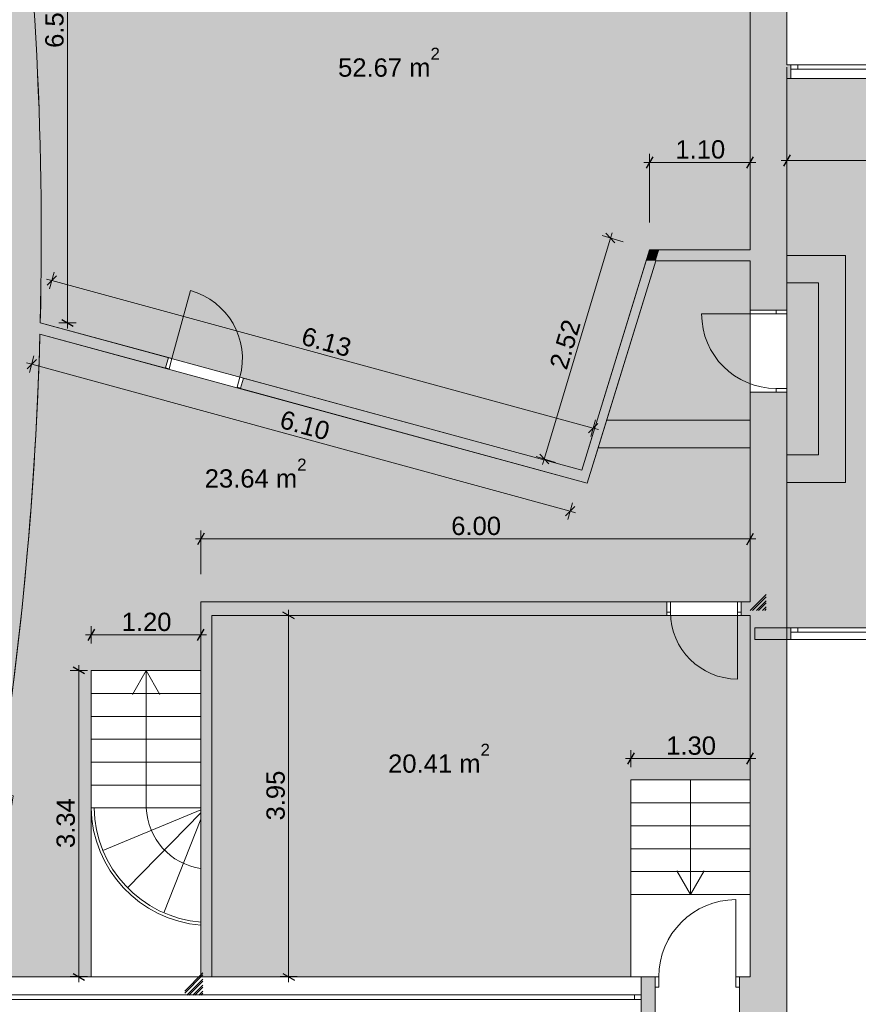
# Model space of a CAD drawing. Header units: millimetres. Extents: x -35112 to 87074, y -173366 to -26479.
# Tile 3 of 64: x -26108 to -16948, y -165771 to -155012. Entities that reach past the tile are written whole.
import ezdxf

# ---------------------------------------------------------------- set-up
doc = ezdxf.new("R2010")
doc.units = ezdxf.units.MM
doc.header["$MEASUREMENT"] = 0
for name, color, linetype, lineweight, true_color in [('2D Drafting - General_Pen_No__48', 7, 'Continuous', 5, 0xa80f02), ('New_2D Drafting - General_Pen_No__216', 7, 'Continuous', 0, 0xe8e8e8), ('New_Dimensioning - General_Pen_No__45', 7, 'Continuous', 25, 0x40a5ff), ('New_Dimensioning - General_Pen_No__85', 7, 'Continuous', 20, 0x80c2ff), ('New_Structural - Bearing_Pen_No__162', 7, 'Continuous', 25, 0xaaaaaa)]:
    doc.layers.add(name, color=color, linetype=linetype, lineweight=lineweight, true_color=true_color)
for name, color, linetype, lineweight in [('New_2D Drafting - General_Pen_No__2', 8, 'Continuous', 15), ('New_ARCHICAD Doors_Pen_No__1', 7, 'Continuous', 5), ('New_ARCHICAD Windows_Pen_No__7', 7, 'Continuous', 5), ('New_Dimensioning - General_Pen_No__46', 5, 'Continuous', 25), ('New_Drawing & Figure_Pen_No__1', 7, 'Continuous', 5), ('New_Drawing & Figure_Pen_No__41', 7, 'Continuous', 5), ('New_Structural - Bearing_Pen_No__27', 7, 'Continuous', 5)]:
    doc.layers.add(name, color=color, linetype=linetype, lineweight=lineweight)
for name, color, linetype in [('New_Dimensioning - General', 7, 'Continuous'), ('New_Drawing & Figure', 7, 'Continuous'), ('New_Structural - Bearing', 7, 'Continuous')]:
    doc.layers.add(name, color=color, linetype=linetype)
doc.styles.add('GENERATED_STYLE_1', font='arial.ttf')
doc.dimstyles.new('GENERATED_STYLE__1', dxfattribs={"dimtxt": 200, "dimasz": 95, "dimexe": 0.18, "dimexo": 3, "dimgap": 0.09, "dimtad": 1, "dimtih": 1, "dimtoh": 1, "dimlfac": 0.001, "dimzin": 0, "dimdsep": 46, "dimtxsty": 'GENERATED_STYLE_1', "dimblk": 'ARROWHEAD_2', "dimblk1": 'ARROWHEAD_2', "dimblk2": 'ARROWHEAD_2', "dimcen": 0.09, "dimclrd": 256, "dimclre": 256, "dimclrt": 5, "dimadec": 0, "dimazin": 0, "dimtfac": 1, "dimtdec": 4, "dimtmove": 0, "dimatfit": 3, "dimfxl": 1, "dimtolj": 1, "dimtzin": 0, "dimarcsym": 0})
doc.dimstyles.new('GENERATED_STYLE__2', dxfattribs={"dimtxt": 200, "dimasz": 95, "dimexe": 0.18, "dimexo": 3, "dimgap": 0.09, "dimtad": 1, "dimlfac": 0.001, "dimzin": 0, "dimdsep": 46, "dimtxsty": 'GENERATED_STYLE_1', "dimblk": 'ARROWHEAD_2', "dimblk1": 'ARROWHEAD_2', "dimblk2": 'ARROWHEAD_2', "dimcen": 0.09, "dimclrd": 256, "dimclre": 256, "dimclrt": 5, "dimadec": 0, "dimazin": 0, "dimtfac": 1, "dimtdec": 4, "dimtmove": 0, "dimatfit": 3, "dimfxl": 1, "dimtolj": 1, "dimtzin": 0, "dimarcsym": 0})
doc.dimstyles.new('GENERATED_STYLE__5', dxfattribs={"dimtxt": 200, "dimasz": 95, "dimexe": 0.18, "dimexo": 300, "dimgap": 0.09, "dimtad": 1, "dimlfac": 0.001, "dimzin": 0, "dimdsep": 46, "dimtxsty": 'GENERATED_STYLE_1', "dimblk": 'ARROWHEAD_2', "dimblk1": 'ARROWHEAD_2', "dimblk2": 'ARROWHEAD_2', "dimcen": 0.09, "dimclrd": 256, "dimclre": 256, "dimclrt": 5, "dimadec": 0, "dimazin": 0, "dimtfac": 1, "dimtdec": 4, "dimtmove": 0, "dimatfit": 3, "dimfxl": 1, "dimtolj": 1, "dimtzin": 0, "dimarcsym": 0})
doc.dimstyles.new('GENERATED_STYLE__6', dxfattribs={"dimtxt": 200, "dimasz": 95, "dimexe": 0.18, "dimexo": 300, "dimgap": 0.09, "dimtad": 1, "dimtih": 1, "dimtoh": 1, "dimlfac": 0.001, "dimzin": 0, "dimdsep": 46, "dimtxsty": 'GENERATED_STYLE_1', "dimblk": 'ARROWHEAD_2', "dimblk1": 'ARROWHEAD_2', "dimblk2": 'ARROWHEAD_2', "dimcen": 0.09, "dimclrd": 256, "dimclre": 256, "dimclrt": 5, "dimadec": 0, "dimazin": 0, "dimtfac": 1, "dimtdec": 4, "dimtmove": 0, "dimatfit": 3, "dimfxl": 1, "dimtolj": 1, "dimtzin": 0, "dimarcsym": 0})

# ---------------------------------------------------------------- blocks, each defined once
blk = doc.blocks.new('Wall_123', base_point=(-26718, -165469))
at = {"layer": 'New_Structural - Bearing_Pen_No__162', "linetype": 'Continuous', "lineweight": 25, "true_color": 0xaaaaaa}
blk.add_hatch(color=253, dxfattribs=at).paths.add_polyline_path([(-26718, -165469, 0.086119), (-26229, -152110), (-26629, -152137, -0.086845), (-27127, -165469)])
at = {"layer": 'New_Structural - Bearing_Pen_No__27', "color": 7, "linetype": 'Continuous', "lineweight": 5}
for start, end in [(358.6201, 7.7499), (348.0615, 358.4391)]:
    blk.add_arc((-64967, -157382), 39095, start, end, dxfattribs=at)
blk = doc.blocks.new('Wall_124', base_point=(-18129, -151584))
at = {"layer": 'New_Structural - Bearing_Pen_No__162', "linetype": 'Continuous', "lineweight": 25, "true_color": 0xaaaaaa}
blk.add_hatch(color=253, dxfattribs=at).paths.add_polyline_path([(-18129, -151584), (-18129, -155532), (-17729, -155532), (-17729, -151584)])
at = {"layer": 'New_Structural - Bearing_Pen_No__27', "color": 7, "linetype": 'Continuous', "lineweight": 5, "flags": 128}
for points in [[(-17729, -155504), (-17729, -151584)], [(-18129, -151784), (-18129, -155532)]]:
    blk.add_lwpolyline(points, dxfattribs=at)
blk = doc.blocks.new('Window 22_71')
at = {"layer": 'New_ARCHICAD Windows_Pen_No__7', "color": 7, "linetype": 'Continuous', "lineweight": 5}
for p, q in [((-3587, 200), (3587, 200)), ((-3587, 200), (-3587, 0)), ((3587, 200), (3587, 0)), ((-3587, 0), (-3512, 0)), ((-3587, 0), (-3587, -50)), ((-3587, 0), (-3587, -50)), ((-3512, 0), (-3512, -50)), ((-3512, 0), (3512, 0)), ((3512, -50), (3512, 0)), ((3512, 0), (3587, 0)), ((3587, 0), (3587, -50)), ((3587, 0), (3587, -50)), ((-3512, -50), (-3587, -50)), ((-3587, -50), (-3587, -200)), ((3512, -50), (-3512, -50)), ((3587, -50), (3512, -50)), ((3587, -50), (3587, -200)), ((-3587, -200), (3587, -200))]:
    blk.add_line(p, q, dxfattribs=at)
blk = doc.blocks.new('Door 22_21')
at = {"layer": 'New_ARCHICAD Doors_Pen_No__1', "color": 7, "linetype": 'Continuous', "lineweight": 5}
for p, q in [((421, 0), (421, 842)), ((-461, 0), (-498, 0)), ((-461, 0), (-498, 0)), ((-421, 0), (-461, 0)), ((-461, 0), (-461, -115)), ((-461, 0), (-461, -115)), ((-461, 0), (-461, -115)), ((-421, -115), (-421, 0)), ((461, 0), (421, 0)), ((421, 0), (421, -115)), ((461, -115), (461, 0)), ((461, 0), (461, -115)), ((461, 0), (461, -115)), ((461, 0), (498, 0)), ((461, 0), (498, 0)), ((-461, -115), (-421, -115)), ((-461, -115), (-461, -400)), ((-461, -115), (-461, -400)), ((421, -115), (461, -115)), ((461, -115), (461, -400)), ((461, -115), (461, -400)), ((-461, -400), (-498, -400)), ((-461, -400), (-498, -400)), ((461, -400), (498, -400)), ((461, -400), (498, -400))]:
    blk.add_line(p, q, dxfattribs=at)
blk.add_arc((421, 0), 842, 90, 180, dxfattribs=at)
blk = doc.blocks.new('Wall_125', base_point=(-18129, -165469))
at = {"layer": 'New_Structural - Bearing_Pen_No__162', "linetype": 'Continuous', "lineweight": 25, "true_color": 0xaaaaaa}
for points in [[(-27301, -165469), (-27301, -165869), (-26493, -165869), (-26493, -165469)], [(-19318, -165469), (-19318, -165869), (-19167, -165869), (-19167, -165469)], [(-18129, -165469), (-18245, -165469), (-18245, -165869), (-18129, -165869)], [(-18129, -165869), (-17729, -165469), (-18129, -165469)], [(-18129, -165869), (-17729, -165869), (-17729, -165469)]]:
    blk.add_hatch(color=253, dxfattribs=at).paths.add_polyline_path(points)
at = {"layer": 'New_Structural - Bearing_Pen_No__27', "color": 7, "linetype": 'Continuous', "lineweight": 5}
for p, q in [((-26493, -165469), (-26493, -165669)), ((-19318, -165469), (-19318, -165669)), ((-19167, -165469), (-19204, -165469)), ((-19167, -165469), (-19167, -165584)), ((-18245, -165469), (-18208, -165469)), ((-18245, -165469), (-18245, -165584)), ((-19167, -165584), (-19167, -165869)), ((-18245, -165584), (-18245, -165869)), ((-26493, -165669), (-26493, -165719)), ((-19318, -165669), (-19318, -165719)), ((-26493, -165719), (-26493, -165869)), ((-19318, -165719), (-19318, -165869)), ((-19167, -165869), (-19204, -165869)), ((-18245, -165869), (-18208, -165869))]:
    blk.add_line(p, q, dxfattribs=at)
at = {"layer": 'New_Structural - Bearing_Pen_No__27', "color": 7, "linetype": 'Continuous', "lineweight": 5, "flags": 128}
for points in [[(-27127, -165469), (-27301, -165469)], [(-27301, -165469), (-27301, -165869)], [(-26493, -165469), (-26718, -165469)], [(-19167, -165469), (-19318, -165469)], [(-18129, -165469), (-18245, -165469)], [(-17729, -165469), (-17729, -165869)], [(-27301, -165869), (-26493, -165869)], [(-19318, -165869), (-19167, -165869)], [(-18245, -165869), (-18129, -165869)]]:
    blk.add_lwpolyline(points, dxfattribs=at)
at = {"layer": 'New_ARCHICAD Doors_Pen_No__1', "color": 7, "linetype": 'Continuous', "lineweight": 5, "zscale": 1000}
blk.add_blockref('Door 22_21', (-18706, -165469), dxfattribs=at)
at = {"layer": 'New_ARCHICAD Windows_Pen_No__7', "color": 7, "linetype": 'Continuous', "lineweight": 5, "xscale": -1, "zscale": 1000}
blk.add_blockref('Window 22_71', (-22905, -165669), dxfattribs=at)
blk = doc.blocks.new('Door 22_22')
at = {"layer": 'New_ARCHICAD Doors_Pen_No__1', "color": 7, "linetype": 'Continuous', "lineweight": 5}
for p, q in [((365, 0), (365, 730)), ((-405, 35), (-442, 35)), ((-405, 35), (-442, 35)), ((-405, 0), (-405, 35)), ((-405, 0), (-405, 35)), ((-365, 0), (-405, 0)), ((-405, 0), (-405, -115)), ((-405, -115), (-405, 0)), ((-405, -115), (-405, 0)), ((-365, -115), (-365, 0)), ((405, 0), (365, 0)), ((365, 0), (365, -115)), ((405, 0), (405, 35)), ((405, 0), (405, 35)), ((405, 35), (442, 35)), ((405, 35), (442, 35)), ((405, -115), (405, 0)), ((405, -115), (405, 0)), ((405, -115), (405, 0)), ((-405, -115), (-442, -115)), ((-405, -115), (-442, -115)), ((-405, -115), (-365, -115)), ((365, -115), (405, -115)), ((405, -115), (442, -115)), ((405, -115), (442, -115))]:
    blk.add_line(p, q, dxfattribs=at)
blk.add_arc((365, 0), 730, 90, 180, dxfattribs=at)
blk = doc.blocks.new('Wall_126', base_point=(-24008, -161372))
at = {"layer": 'New_Structural - Bearing_Pen_No__162', "linetype": 'Continuous', "lineweight": 25, "true_color": 0xaaaaaa}
for points in [[(-24008, -161372), (-24128, -161372), (-24008, -161522)], [(-24128, -161522), (-24008, -161522), (-24128, -161372)], [(-24008, -161522), (-19039, -161522), (-19039, -161372), (-24008, -161372)], [(-18229, -161372), (-18229, -161522), (-18129, -161522), (-18129, -161372)]]:
    blk.add_hatch(color=253, dxfattribs=at).paths.add_polyline_path(points)
at = {"layer": 'New_Structural - Bearing_Pen_No__27', "color": 7, "linetype": 'Continuous', "lineweight": 5}
for p, q in [((-19039, -161372), (-19076, -161372)), ((-19039, -161372), (-19039, -161487)), ((-18229, -161372), (-18192, -161372)), ((-18229, -161372), (-18229, -161487)), ((-19039, -161487), (-19039, -161522)), ((-18229, -161487), (-18229, -161522)), ((-19039, -161522), (-19076, -161522)), ((-18229, -161522), (-18192, -161522))]:
    blk.add_line(p, q, dxfattribs=at)
at = {"layer": 'New_Structural - Bearing_Pen_No__27', "color": 7, "linetype": 'Continuous', "lineweight": 5, "flags": 128}
for points in [[(-19039, -161372), (-24128, -161372)], [(-24128, -161372), (-24128, -161522)], [(-18129, -161372), (-18229, -161372)], [(-24008, -161522), (-19039, -161522)], [(-18229, -161522), (-18129, -161522)]]:
    blk.add_lwpolyline(points, dxfattribs=at)
at = {"layer": 'New_ARCHICAD Doors_Pen_No__1', "color": 7, "linetype": 'Continuous', "lineweight": 5, "xscale": -1, "zscale": 1000, "rotation": 180}
blk.add_blockref('Door 22_22', (-18634, -161487), dxfattribs=at)
blk = doc.blocks.new('Window 22_72')
at = {"layer": 'New_ARCHICAD Windows_Pen_No__7', "color": 7, "linetype": 'Continuous', "lineweight": 5}
for p, q in [((-2720, 80), (2720, 80)), ((-2720, 0), (-2720, 80)), ((-2720, 0), (-2645, 0)), ((-2720, -50), (-2720, 0)), ((-2720, -50), (-2720, 0)), ((-2645, 0), (-2645, -50)), ((-2645, 0), (2645, 0)), ((2645, -50), (2645, 0)), ((2645, 0), (2720, 0)), ((2720, 0), (2720, 80)), ((2720, -50), (2720, 0)), ((2720, -50), (2720, 0)), ((-2720, -50), (2720, -50)), ((-2645, -50), (-2720, -50)), ((2645, -50), (-2645, -50)), ((2720, -50), (2645, -50))]:
    blk.add_line(p, q, dxfattribs=at)
blk = doc.blocks.new('Wall_128', base_point=(-18079, -161786))
at = {"layer": 'New_Structural - Bearing_Pen_No__162', "linetype": 'Continuous', "lineweight": 25, "true_color": 0xaaaaaa}
blk.add_hatch(color=253, dxfattribs=at).paths.add_polyline_path([(-18079, -161656), (-18079, -161786), (-17684, -161786), (-17684, -161656)])
at = {"layer": 'New_Structural - Bearing_Pen_No__27', "color": 7, "linetype": 'Continuous', "lineweight": 5}
for p, q in [((-17684, -161656), (-17684, -161706)), ((-17684, -161706), (-17684, -161786))]:
    blk.add_line(p, q, dxfattribs=at)
at = {"layer": 'New_Structural - Bearing_Pen_No__27', "color": 7, "linetype": 'Continuous', "lineweight": 5, "flags": 128}
for points in [[(-17684, -161656), (-18079, -161656)], [(-18079, -161786), (-18079, -161656)], [(-18079, -161786), (-17684, -161786)]]:
    blk.add_lwpolyline(points, dxfattribs=at)
at = {"layer": 'New_ARCHICAD Windows_Pen_No__7', "color": 7, "linetype": 'Continuous', "lineweight": 5, "zscale": 1000, "rotation": 180}
blk.add_blockref('Window 22_72', (-14964, -161706), dxfattribs=at)
blk = doc.blocks.new('Wall_135', base_point=(-24008, -165469))
at = {"layer": 'New_Structural - Bearing_Pen_No__162', "linetype": 'Continuous', "lineweight": 25, "true_color": 0xaaaaaa}
blk.add_hatch(color=253, dxfattribs=at).paths.add_polyline_path([(-24128, -161522), (-24128, -165469), (-24008, -165469), (-24008, -161522)])
at = {"layer": 'New_Structural - Bearing_Pen_No__27', "color": 7, "linetype": 'Continuous', "lineweight": 5, "flags": 128}
for points in [[(-24128, -161522), (-24128, -165469)], [(-24008, -165469), (-24008, -161522)]]:
    blk.add_lwpolyline(points, dxfattribs=at)
blk = doc.blocks.new('Door 22_24')
at = {"layer": 'New_ARCHICAD Doors_Pen_No__1', "color": 7, "linetype": 'Continuous', "lineweight": 5}
for p, q in [((385, 0), (385, 770)), ((-425, 0), (-462, 0)), ((-425, 0), (-462, 0)), ((-385, 0), (-425, 0)), ((-425, 0), (-425, -115)), ((-425, 0), (-425, -115)), ((-425, 0), (-425, -115)), ((-385, -115), (-385, 0)), ((425, 0), (385, 0)), ((385, 0), (385, -115)), ((425, -115), (425, 0)), ((425, 0), (425, -115)), ((425, 0), (425, -115)), ((425, 0), (462, 0)), ((425, 0), (462, 0)), ((-425, -120), (-462, -120)), ((-425, -120), (-462, -120)), ((-425, -115), (-385, -115)), ((-425, -115), (-425, -120)), ((-425, -115), (-425, -120)), ((385, -115), (425, -115)), ((425, -115), (425, -120)), ((425, -115), (425, -120)), ((425, -120), (462, -120)), ((425, -120), (462, -120))]:
    blk.add_line(p, q, dxfattribs=at)
blk.add_arc((385, 0), 770, 90, 180, dxfattribs=at)
blk = doc.blocks.new('Wall_136', base_point=(-20004, -160051))
at = {"layer": 'New_Structural - Bearing_Pen_No__162', "linetype": 'Continuous', "lineweight": 25, "true_color": 0xaaaaaa}
for points in [[(-25887, -158447), (-24516, -158821), (-24484, -158705), (-25883, -158324)], [(-23696, -159044), (-20004, -160051), (-19969, -159936), (-23664, -158929)], [(-19969, -159936), (-20004, -160051), (-19908, -160077)], [(-19872, -159962), (-19969, -159936), (-19908, -160077)]]:
    blk.add_hatch(color=253, dxfattribs=at).paths.add_polyline_path(points)
at = {"layer": 'New_Structural - Bearing_Pen_No__27', "color": 7, "linetype": 'Continuous', "lineweight": 5}
for p, q in [((-24484, -158705), (-24520, -158695)), ((-24484, -158705), (-24515, -158816)), ((-24516, -158821), (-24552, -158811)), ((-24515, -158816), (-24516, -158821)), ((-23664, -158929), (-23695, -159040)), ((-23664, -158929), (-23629, -158938)), ((-23695, -159040), (-23696, -159044)), ((-23696, -159044), (-23660, -159054))]:
    blk.add_line(p, q, dxfattribs=at)
at = {"layer": 'New_Structural - Bearing_Pen_No__27', "color": 7, "linetype": 'Continuous', "lineweight": 5, "flags": 128}
for points in [[(-24484, -158705), (-25883, -158324)], [(-25887, -158447), (-24516, -158821)], [(-19969, -159936), (-23664, -158929)], [(-23696, -159044), (-19908, -160077)], [(-19908, -160077), (-19872, -159962)]]:
    blk.add_lwpolyline(points, dxfattribs=at)
at = {"layer": 'New_ARCHICAD Doors_Pen_No__1', "color": 7, "linetype": 'Continuous', "lineweight": 5, "xscale": -1, "zscale": 1000, "rotation": 344.7500789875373}
blk.add_blockref('Door 22_24', (-24074, -158817), dxfattribs=at)
blk = doc.blocks.new('Wall_137', base_point=(-20004, -160051))
at = {"layer": 'New_Structural - Bearing_Pen_No__162', "linetype": 'Continuous', "lineweight": 25, "true_color": 0xaaaaaa}
blk.add_hatch(color=253, dxfattribs=at).paths.add_polyline_path([(-19969, -159936), (-19872, -159962), (-19160, -157647), (-19265, -157647)])
at = {"layer": 'New_Structural - Bearing_Pen_No__27', "color": 7, "linetype": 'Continuous', "lineweight": 5, "flags": 128}
for points in [[(-19265, -157647), (-19969, -159936)], [(-19872, -159962), (-19160, -157647)]]:
    blk.add_lwpolyline(points, dxfattribs=at)
blk = doc.blocks.new('Wall_138', base_point=(-19228, -157527))
at = {"layer": 'New_Structural - Bearing_Pen_No__162', "linetype": 'Continuous', "lineweight": 25, "true_color": 0xaaaaaa}
for points in [[(-19265, -157647), (-19160, -157647), (-19228, -157527)], [(-19123, -157527), (-19228, -157527), (-19160, -157647)], [(-19160, -157647), (-18129, -157647), (-18129, -157527), (-19123, -157527)]]:
    blk.add_hatch(color=253, dxfattribs=at).paths.add_polyline_path(points)
at = {"layer": 'New_Structural - Bearing_Pen_No__27', "color": 7, "linetype": 'Continuous', "lineweight": 5, "flags": 128}
for points in [[(-19228, -157527), (-19265, -157647)], [(-18129, -157527), (-19228, -157527)], [(-19160, -157647), (-18129, -157647)]]:
    blk.add_lwpolyline(points, dxfattribs=at)
blk = doc.blocks.new('Door 22_25')
at = {"layer": 'New_ARCHICAD Doors_Pen_No__1', "color": 7, "linetype": 'Continuous', "lineweight": 5}
for p, q in [((408, 0), (408, 815)), ((-448, 285), (-485, 285)), ((-448, 285), (-485, 285)), ((-448, 0), (-448, 285)), ((-448, 0), (-448, 285)), ((448, 0), (448, 285)), ((448, 0), (448, 285)), ((448, 285), (485, 285)), ((448, 285), (485, 285)), ((-408, 0), (-448, 0)), ((-448, 0), (-448, -115)), ((-448, -115), (-448, 0)), ((-448, -115), (-448, 0)), ((-408, -115), (-408, 0)), ((448, 0), (408, 0)), ((408, 0), (408, -115)), ((448, -115), (448, 0)), ((448, -115), (448, 0)), ((448, -115), (448, 0)), ((-448, -115), (-485, -115)), ((-448, -115), (-485, -115)), ((-448, -115), (-408, -115)), ((408, -115), (448, -115)), ((448, -115), (485, -115)), ((448, -115), (485, -115))]:
    blk.add_line(p, q, dxfattribs=at)
blk.add_arc((408, 0), 815, 90, 180, dxfattribs=at)
blk = doc.blocks.new('Wall_142', base_point=(-18129, -155532))
at = {"layer": 'New_Structural - Bearing_Pen_No__162', "linetype": 'Continuous', "lineweight": 25, "true_color": 0xaaaaaa}
for points in [[(-18129, -155532), (-18129, -158187), (-17729, -158187), (-17729, -155532)], [(-18129, -161529), (-17729, -161529), (-17729, -159082), (-18129, -159082)]]:
    blk.add_hatch(color=253, dxfattribs=at).paths.add_polyline_path(points)
at = {"layer": 'New_Structural - Bearing_Pen_No__27', "color": 7, "linetype": 'Continuous', "lineweight": 5}
for p, q in [((-18129, -158187), (-18129, -158150)), ((-17729, -158187), (-17729, -158150)), ((-17844, -158187), (-18129, -158187)), ((-17729, -158187), (-17844, -158187)), ((-18129, -159082), (-18129, -159119)), ((-17844, -159082), (-18129, -159082)), ((-17729, -159082), (-17844, -159082)), ((-17729, -159082), (-17729, -159119))]:
    blk.add_line(p, q, dxfattribs=at)
at = {"layer": 'New_Structural - Bearing_Pen_No__27', "color": 7, "linetype": 'Continuous', "lineweight": 5, "flags": 128}
for points in [[(-18129, -155532), (-18129, -157527)], [(-17729, -158187), (-17729, -155532)], [(-18129, -157647), (-18129, -158187)], [(-18129, -159082), (-18129, -161372)], [(-17729, -161529), (-17729, -159082)], [(-18129, -161522), (-18129, -161529)]]:
    blk.add_lwpolyline(points, dxfattribs=at)
at = {"layer": 'New_ARCHICAD Doors_Pen_No__1', "color": 7, "linetype": 'Continuous', "lineweight": 5, "zscale": 1000, "rotation": 89.99999999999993}
blk.add_blockref('Door 22_25', (-17844, -158635), dxfattribs=at)
blk = doc.blocks.new('Wall_143', base_point=(-18129, -161529))
at = {"layer": 'New_Structural - Bearing_Pen_No__162', "linetype": 'Continuous', "lineweight": 25, "true_color": 0xaaaaaa}
blk.add_hatch(color=253, dxfattribs=at).paths.add_polyline_path([(-18129, -161529), (-18129, -165469), (-17729, -165469), (-17729, -161529)])
at = {"layer": 'New_Structural - Bearing_Pen_No__27', "color": 7, "linetype": 'Continuous', "lineweight": 5, "flags": 128}
for points in [[(-18129, -161529), (-18129, -165469)], [(-17729, -165469), (-17729, -161529)]]:
    blk.add_lwpolyline(points, dxfattribs=at)
blk = doc.blocks.new('Window 22_80')
at = {"layer": 'New_ARCHICAD Windows_Pen_No__7', "color": 7, "linetype": 'Continuous', "lineweight": 5}
for p, q in [((-2735, 0), (2735, 0)), ((-2735, 0), (-2660, 0)), ((-2735, 0), (-2735, -50)), ((-2735, 0), (-2735, -50)), ((-2660, 0), (-2660, -50)), ((-2660, 0), (2660, 0)), ((2660, -50), (2660, 0)), ((2660, 0), (2735, 0)), ((2735, 0), (2735, -50)), ((2735, 0), (2735, -50)), ((-2660, -50), (-2735, -50)), ((-2735, -50), (-2735, -150)), ((2660, -50), (-2660, -50)), ((2735, -50), (2660, -50)), ((2735, -50), (2735, -150)), ((-2735, -150), (2735, -150))]:
    blk.add_line(p, q, dxfattribs=at)
blk = doc.blocks.new('Wall_145', base_point=(-2676, -155504))
at = {"layer": 'New_Structural - Bearing_Pen_No__162', "linetype": 'Continuous', "lineweight": 25, "true_color": 0xaaaaaa}
blk.add_hatch(color=253, dxfattribs=at).paths.add_polyline_path([(-17729, -155504), (-17729, -155654), (-17685, -155654), (-17685, -155504)])
at = {"layer": 'New_Structural - Bearing_Pen_No__27', "color": 7, "linetype": 'Continuous', "lineweight": 5}
for p, q in [((-17685, -155504), (-17685, -155554)), ((-17685, -155554), (-17685, -155654))]:
    blk.add_line(p, q, dxfattribs=at)
at = {"layer": 'New_Structural - Bearing_Pen_No__27', "color": 7, "linetype": 'Continuous', "lineweight": 5, "flags": 128}
for points in [[(-17685, -155504), (-17729, -155504)], [(-17729, -155654), (-17685, -155654)]]:
    blk.add_lwpolyline(points, dxfattribs=at)
at = {"layer": 'New_ARCHICAD Windows_Pen_No__7', "color": 7, "linetype": 'Continuous', "lineweight": 5, "zscale": 1000}
blk.add_blockref('Window 22_80', (-14950, -155504), dxfattribs=at)
blk = doc.blocks.new('Line_13', base_point=(-24726, -163625))
at = {"layer": 'New_Drawing & Figure_Pen_No__1', "color": 7, "linetype": 'Continuous', "lineweight": 5}
for p, q in [((-24726, -162125), (-24876, -162385)), ((-24726, -163625), (-24726, -162125)), ((-24726, -162125), (-24576, -162385))]:
    blk.add_line(p, q, dxfattribs=at)
blk = doc.blocks.new('Line_14', base_point=(-18780, -163319))
at = {"layer": 'New_Drawing & Figure_Pen_No__1', "color": 7, "linetype": 'Continuous', "lineweight": 5}
for p, q in [((-18780, -163319), (-18780, -164572)), ((-18780, -164572), (-18930, -164313)), ((-18780, -164572), (-18630, -164313))]:
    blk.add_line(p, q, dxfattribs=at)
blk = doc.blocks.new('*D735')
at = {"layer": 'New_Dimensioning - General_Pen_No__45', "color": 161, "linetype": 'Continuous', "lineweight": 25, "true_color": 0x40a5ff, "transparency": 16777216}
for p, q in [((-23108, -161558), (-23233, -161486)), ((-23233, -165433), (-23108, -165506))]:
    blk.add_line(p, q, dxfattribs=at)
at = {"layer": 'New_Dimensioning - General_Pen_No__85', "color": 151, "linetype": 'Continuous', "lineweight": 20, "true_color": 0x80c2ff, "transparency": 16777216}
for p, q in [((-23170, -161522), (-23170, -161461)), ((-23076, -161522), (-23264, -161522)), ((-23170, -165469), (-23170, -161522)), ((-23076, -165469), (-23264, -165469)), ((-23170, -165531), (-23170, -165469))]:
    blk.add_line(p, q, dxfattribs=at)
at = {"layer": 'New_Dimensioning - General_Pen_No__46', "color": 5, "lineweight": 25, "transparency": 16777216, "insert": (-23210, -163762), "char_height": 200, "attachment_point": 7, "rotation": 90, "style": 'GENERATED_STYLE_1'}
blk.add_mtext('\\A1;{\\pql;\\fArial|b0|i0|c0|p34;3.95}', dxfattribs=at)
blk = doc.blocks.new('ARROWHEAD_2')
at = {"color": 0, "linetype": 'Continuous', "lineweight": 0}
for p, q in [((0, 0), (-1, 0)), ((-0.38, -0.66), (0.38, 0.66))]:
    blk.add_line(p, q, dxfattribs=at)
blk = doc.blocks.new('*D736')
at = {"layer": 'New_Dimensioning - General_Pen_No__45', "color": 161, "linetype": 'Continuous', "lineweight": 25, "true_color": 0x40a5ff, "transparency": 16777216}
for p, q in [((-25925, -158725), (-26028, -158827)), ((-20146, -160435), (-20044, -160333))]:
    blk.add_line(p, q, dxfattribs=at)
at = {"layer": 'New_Dimensioning - General_Pen_No__85', "color": 151, "linetype": 'Continuous', "lineweight": 20, "true_color": 0x80c2ff, "transparency": 16777216}
for p, q in [((-26001, -158867), (-25952, -158686)), ((-26035, -158760), (-25977, -158776)), ((-25977, -158776), (-20095, -160384)), ((-20120, -160474), (-20070, -160293)), ((-20095, -160384), (-20036, -160400))]:
    blk.add_line(p, q, dxfattribs=at)
at = {"layer": 'New_Dimensioning - General_Pen_No__46', "color": 5, "lineweight": 25, "transparency": 16777216, "insert": (-23282, -159471), "char_height": 200, "attachment_point": 7, "rotation": 344.7118, "style": 'GENERATED_STYLE_1'}
blk.add_mtext('\\A1;{\\pql;\\fArial|b0|i0|c0|p34;6.10}', dxfattribs=at)
blk = doc.blocks.new('*D737')
at = {"layer": 'New_Dimensioning - General_Pen_No__45', "color": 161, "linetype": 'Continuous', "lineweight": 25, "true_color": 0x40a5ff, "transparency": 16777216}
for p, q in [((-19606, -157451), (-19705, -157346)), ((-20428, -159761), (-20329, -159866))]:
    blk.add_line(p, q, dxfattribs=at)
at = {"layer": 'New_Dimensioning - General_Pen_No__85', "color": 151, "linetype": 'Continuous', "lineweight": 20, "true_color": 0x80c2ff, "transparency": 16777216}
for p, q in [((-20378, -159814), (-19655, -157399)), ((-19515, -157441), (-19745, -157372)), ((-19655, -157399), (-19638, -157340)), ((-20256, -159850), (-20468, -159787)), ((-20396, -159872), (-20378, -159814))]:
    blk.add_line(p, q, dxfattribs=at)
at = {"layer": 'New_Dimensioning - General_Pen_No__46', "color": 5, "lineweight": 25, "transparency": 16777216, "insert": (-20131, -158850), "char_height": 200, "attachment_point": 7, "rotation": 73.3349, "style": 'GENERATED_STYLE_1'}
blk.add_mtext('\\A1;{\\pql;\\fArial|b0|i0|c0|p34;2.52}', dxfattribs=at)
blk = doc.blocks.new('*D738')
at = {"layer": 'New_Dimensioning - General_Pen_No__45', "color": 161, "linetype": 'Continuous', "lineweight": 25, "true_color": 0x40a5ff, "transparency": 16777216}
for p, q in [((-19192, -156509), (-19264, -156634)), ((-18165, -156634), (-18093, -156509))]:
    blk.add_line(p, q, dxfattribs=at)
at = {"layer": 'New_Dimensioning - General_Pen_No__85', "color": 151, "linetype": 'Continuous', "lineweight": 20, "true_color": 0x80c2ff, "transparency": 16777216}
for p, q in [((-19228, -157227), (-19228, -156478)), ((-18129, -157227), (-18129, -156478)), ((-19289, -156572), (-19228, -156572)), ((-19228, -156572), (-18129, -156572)), ((-18129, -156572), (-18068, -156572))]:
    blk.add_line(p, q, dxfattribs=at)
at = {"layer": 'New_Dimensioning - General_Pen_No__46', "color": 5, "lineweight": 25, "transparency": 16777216, "insert": (-18945, -156532), "char_height": 200, "attachment_point": 7, "style": 'GENERATED_STYLE_1'}
blk.add_mtext('\\A1;{\\pql;\\fArial|b0|i0|c0|p34;1.10}', dxfattribs=at)
blk = doc.blocks.new('*D742')
at = {"layer": 'New_Dimensioning - General_Pen_No__45', "color": 161, "linetype": 'Continuous', "lineweight": 25, "true_color": 0x40a5ff, "transparency": 16777216}
for p, q in [((-17693, -156487), (-17765, -156612)), ((-12235, -156612), (-12163, -156487))]:
    blk.add_line(p, q, dxfattribs=at)
at = {"layer": 'New_Dimensioning - General_Pen_No__85', "color": 151, "linetype": 'Continuous', "lineweight": 20, "true_color": 0x80c2ff, "transparency": 16777216}
for p, q in [((-17729, -156643), (-17729, -156456)), ((-12199, -156643), (-12199, -156456)), ((-17790, -156549), (-17729, -156549)), ((-17729, -156549), (-12199, -156549)), ((-12199, -156549), (-12138, -156549))]:
    blk.add_line(p, q, dxfattribs=at)
at = {"layer": 'New_Dimensioning - General_Pen_No__46', "color": 5, "lineweight": 25, "transparency": 16777216, "insert": (-15230, -156509), "char_height": 200, "attachment_point": 7, "style": 'GENERATED_STYLE_1'}
blk.add_mtext('\\A1;{\\pql;\\fArial|b0|i0|c0|p34;5.53}', dxfattribs=at)
blk = doc.blocks.new('*D748')
at = {"layer": 'New_Dimensioning - General_Pen_No__45', "color": 161, "linetype": 'Continuous', "lineweight": 25, "true_color": 0x40a5ff, "transparency": 16777216}
for p, q in [((-24092, -160624), (-24164, -160749)), ((-18165, -160749), (-18093, -160624))]:
    blk.add_line(p, q, dxfattribs=at)
at = {"layer": 'New_Dimensioning - General_Pen_No__85', "color": 151, "linetype": 'Continuous', "lineweight": 20, "true_color": 0x80c2ff, "transparency": 16777216}
for p, q in [((-24128, -161072), (-24128, -160593)), ((-18129, -160780), (-18129, -160593)), ((-24189, -160686), (-24128, -160686)), ((-24128, -160686), (-18129, -160686)), ((-18129, -160686), (-18068, -160686))]:
    blk.add_line(p, q, dxfattribs=at)
at = {"layer": 'New_Dimensioning - General_Pen_No__46', "color": 5, "lineweight": 25, "transparency": 16777216, "insert": (-21394, -160646), "char_height": 200, "attachment_point": 7, "style": 'GENERATED_STYLE_1'}
blk.add_mtext('\\A1;{\\pql;\\fArial|b0|i0|c0|p34;6.00}', dxfattribs=at)
blk = doc.blocks.new('*D752')
at = {"layer": 'New_Dimensioning - General_Pen_No__45', "color": 161, "linetype": 'Continuous', "lineweight": 25, "true_color": 0x40a5ff, "transparency": 16777216}
for p, q in [((-25706, -157811), (-25809, -157913)), ((-19894, -159526), (-19792, -159424))]:
    blk.add_line(p, q, dxfattribs=at)
at = {"layer": 'New_Dimensioning - General_Pen_No__85', "color": 151, "linetype": 'Continuous', "lineweight": 20, "true_color": 0x80c2ff, "transparency": 16777216}
for p, q in [((-25782, -157952), (-25733, -157771)), ((-25816, -157846), (-25757, -157862)), ((-25757, -157862), (-19843, -159475)), ((-19868, -159566), (-19818, -159385)), ((-19843, -159475), (-19784, -159491))]:
    blk.add_line(p, q, dxfattribs=at)
at = {"layer": 'New_Dimensioning - General_Pen_No__46', "color": 5, "lineweight": 25, "transparency": 16777216, "insert": (-23046, -158560), "char_height": 200, "attachment_point": 7, "rotation": 344.7415, "style": 'GENERATED_STYLE_1'}
blk.add_mtext('\\A1;{\\pql;\\fArial|b0|i0|c0|p34;6.13}', dxfattribs=at)
blk = doc.blocks.new('*D753')
at = {"layer": 'New_Dimensioning - General_Pen_No__45', "color": 161, "linetype": 'Continuous', "lineweight": 25, "true_color": 0x40a5ff, "transparency": 16777216}
for p, q in [((-25523, -151820), (-25648, -151748)), ((-25648, -158288), (-25523, -158360))]:
    blk.add_line(p, q, dxfattribs=at)
at = {"layer": 'New_Dimensioning - General_Pen_No__85', "color": 151, "linetype": 'Continuous', "lineweight": 20, "true_color": 0x80c2ff, "transparency": 16777216}
for p, q in [((-25492, -151784), (-25680, -151784)), ((-25586, -151784), (-25586, -151723)), ((-25586, -158324), (-25586, -151784)), ((-25492, -158324), (-25680, -158324)), ((-25586, -158385), (-25586, -158324))]:
    blk.add_line(p, q, dxfattribs=at)
at = {"layer": 'New_Dimensioning - General_Pen_No__46', "color": 5, "lineweight": 25, "transparency": 16777216, "insert": (-25626, -155320), "char_height": 200, "attachment_point": 7, "rotation": 90, "style": 'GENERATED_STYLE_1'}
blk.add_mtext('\\A1;{\\pql;\\fArial|b0|i0|c0|p34;6.54}', dxfattribs=at)
blk = doc.blocks.new('*D755')
at = {"layer": 'New_Dimensioning - General_Pen_No__45', "color": 161, "linetype": 'Continuous', "lineweight": 25, "true_color": 0x40a5ff, "transparency": 16777216}
for p, q in [((-19395, -163024), (-19467, -163149)), ((-18165, -163149), (-18093, -163024))]:
    blk.add_line(p, q, dxfattribs=at)
at = {"layer": 'New_Dimensioning - General_Pen_No__85', "color": 151, "linetype": 'Continuous', "lineweight": 20, "true_color": 0x80c2ff, "transparency": 16777216}
for p, q in [((-19431, -163181), (-19431, -162993)), ((-18129, -163181), (-18129, -162993)), ((-19492, -163087), (-19431, -163087)), ((-19431, -163087), (-18129, -163087)), ((-18129, -163087), (-18068, -163087))]:
    blk.add_line(p, q, dxfattribs=at)
at = {"layer": 'New_Dimensioning - General_Pen_No__46', "color": 5, "lineweight": 25, "transparency": 16777216, "insert": (-19046, -163047), "char_height": 200, "attachment_point": 7, "style": 'GENERATED_STYLE_1'}
blk.add_mtext('\\A1;{\\pql;\\fArial|b0|i0|c0|p34;1.30}', dxfattribs=at)
blk = doc.blocks.new('*D756')
at = {"layer": 'New_Dimensioning - General_Pen_No__45', "color": 161, "linetype": 'Continuous', "lineweight": 25, "true_color": 0x40a5ff, "transparency": 16777216}
for p, q in [((-25292, -161672), (-25364, -161797)), ((-24164, -161797), (-24092, -161672))]:
    blk.add_line(p, q, dxfattribs=at)
at = {"layer": 'New_Dimensioning - General_Pen_No__85', "color": 151, "linetype": 'Continuous', "lineweight": 20, "true_color": 0x80c2ff, "transparency": 16777216}
for p, q in [((-25328, -161828), (-25328, -161641)), ((-24128, -161828), (-24128, -161641)), ((-25389, -161735), (-25328, -161735)), ((-25328, -161735), (-24128, -161735)), ((-24128, -161735), (-24067, -161735))]:
    blk.add_line(p, q, dxfattribs=at)
at = {"layer": 'New_Dimensioning - General_Pen_No__46', "color": 5, "lineweight": 25, "transparency": 16777216, "insert": (-24994, -161695), "char_height": 200, "attachment_point": 7, "style": 'GENERATED_STYLE_1'}
blk.add_mtext('\\A1;{\\pql;\\fArial|b0|i0|c0|p34;1.20}', dxfattribs=at)
blk = doc.blocks.new('*D757')
at = {"layer": 'New_Dimensioning - General_Pen_No__45', "color": 161, "linetype": 'Continuous', "lineweight": 25, "true_color": 0x40a5ff, "transparency": 16777216}
for p, q in [((-25400, -162161), (-25525, -162089)), ((-25525, -165433), (-25400, -165506))]:
    blk.add_line(p, q, dxfattribs=at)
at = {"layer": 'New_Dimensioning - General_Pen_No__85', "color": 151, "linetype": 'Continuous', "lineweight": 20, "true_color": 0x80c2ff, "transparency": 16777216}
for p, q in [((-25369, -162125), (-25557, -162125)), ((-25463, -162125), (-25463, -162064)), ((-25463, -165469), (-25463, -162125)), ((-25369, -165469), (-25557, -165469)), ((-25463, -165531), (-25463, -165469))]:
    blk.add_line(p, q, dxfattribs=at)
at = {"layer": 'New_Dimensioning - General_Pen_No__46', "color": 5, "lineweight": 25, "transparency": 16777216, "insert": (-25503, -164063), "char_height": 200, "attachment_point": 7, "rotation": 90, "style": 'GENERATED_STYLE_1'}
blk.add_mtext('\\A1;{\\pql;\\fArial|b0|i0|c0|p34;3.34}', dxfattribs=at)

msp = doc.modelspace()

# ---------------------------------------------------------------- hatches: boundary and pattern name
at = {"layer": 'New_2D Drafting - General_Pen_No__216', "linetype": 'Continuous', "lineweight": 0, "true_color": 0xe8e8e8}
for points in [[(-26229.133, -152110.208, -0.039856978), (-25883.383, -158323.591), (-19968.829, -159936.075), (-19228.035, -157526.861), (-18129.133, -157526.861), (-18129.133, -155532.201), (-18129.133, -154206.52), (-19327.738, -154206.52), (-19327.738, -151784.408), (-26229.133, -151784.408)], [(-17729.133, -155653.653), (-12199.133, -155653.653), (-12199.133, -161656.393), (-17729.133, -161656.393)], [(-25886.553, -158447.106, -0.032258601), (-26348.211, -163465.31), (-26180.26, -163491.622), (-26220.503, -163748.489), (-26389.309, -163720.724, -0.011379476), (-26717.67, -165469.468), (-25327.67, -165469.468), (-25327.67, -162125.294), (-24127.67, -162125.294), (-24127.67, -161371.804), (-18129.133, -161371.804), (-18129.133, -159689.969), (-18129.133, -157646.861), (-19160.312, -157646.861), (-19788.535, -159689.969), (-19907.587, -160077.151)], [(-24007.67, -161521.804), (-24007.67, -165469.468), (-19431.15, -165469.468), (-19431.15, -163319.468), (-18129.133, -163319.468), (-18129.133, -161529.489), (-18129.133, -161521.804)]]:
    msp.add_hatch(color=254, dxfattribs=at).paths.add_polyline_path(points)

# ---------------------------------------------------------------- linework, layer by layer
at = {"layer": 'New_2D Drafting - General_Pen_No__2', "color": 8, "linetype": 'Continuous', "lineweight": 15, "flags": 128}
for points in [[(-26229.133, -152110.208, -0.039856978), (-25883.383, -158323.591), (-19968.829, -159936.075), (-19228.035, -157526.861), (-18129.133, -157526.861), (-18129.133, -155532.201), (-18129.133, -154206.52), (-19327.738, -154206.52), (-19327.738, -151784.408), (-26229.133, -151784.408)], [(-25886.553, -158447.106, -0.032258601), (-26348.211, -163465.31), (-26180.26, -163491.622), (-26220.503, -163748.489), (-26389.309, -163720.724, -0.011379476), (-26717.67, -165469.468), (-25327.67, -165469.468), (-25327.67, -162125.294), (-24127.67, -162125.294), (-24127.67, -161371.804), (-18129.133, -161371.804), (-18129.133, -159689.969), (-18129.133, -157646.861), (-19160.312, -157646.861), (-19788.535, -159689.969), (-19907.587, -160077.151)]]:
    msp.add_lwpolyline(points, format="xyb", close=True, dxfattribs=at)
for points in [[(-17729.133, -155653.653), (-12199.133, -155653.653), (-12199.133, -161656.393), (-17729.133, -161656.393)], [(-24007.67, -161521.804), (-24007.67, -165469.468), (-19431.15, -165469.468), (-19431.15, -163319.468), (-18129.133, -163319.468), (-18129.133, -161529.489), (-18129.133, -161521.804)]]:
    msp.add_lwpolyline(points, close=True, dxfattribs=at)
at = {"layer": 'New_Drawing & Figure_Pen_No__1', "color": 7, "linetype": 'Continuous', "lineweight": 5}
for p, q in [((-17087.512, -157588.511), (-17729.133, -157588.511)), ((-17087.512, -157588.511), (-17087.512, -160067.955)), ((-17382.423, -157888.511), (-17729.133, -157888.511)), ((-17382.423, -157888.511), (-17382.423, -159767.955)), ((-18129.133, -159386.861), (-19695.334, -159386.861)), ((-18129.133, -159689.969), (-19788.535, -159689.969)), ((-17382.423, -159767.955), (-17729.133, -159767.955)), ((-17087.512, -160067.955), (-17729.133, -160067.955)), ((-19431.15, -165469.468), (-19431.15, -163319.468)), ((-25198.462, -164091.847), (-24128.268, -163646.724)), ((-24929.77, -164497.632), (-24128.268, -163678.702)), ((-24533.738, -164771.012), (-24128.268, -163749.13))]:
    msp.add_line(p, q, dxfattribs=at)
for centre, radius, start, end in [((-24019.876, -163603.798), 1307.971, 180.941671, 265.2766947), ((-24020.171, -163603.488), 1275.486, 180.9795975, 265.2076848), ((-24027.223, -163595.687), 699.382, 182.4272684, 261.6712729)]:
    msp.add_arc(centre, radius, start, end, dxfattribs=at)
at = {"layer": 'New_Drawing & Figure_Pen_No__41', "color": 7, "linetype": 'Continuous', "lineweight": 5}
for points in [[(-18128.201, -161468.273), (-17952.902, -161292.974)], [(-18104.097, -161468.273), (-17952.902, -161317.078)], [(-18060.273, -161468.273), (-17952.902, -161360.902)], [(-18038.36, -161468.273), (-17952.902, -161382.815)], [(-17992.344, -161468.273), (-17952.902, -161428.831)], [(-17970.432, -161468.273), (-17952.902, -161450.743)], [(-25327.67, -162125.294), (-24127.67, -162125.294)], [(-25327.67, -165469.468), (-25327.67, -162125.294)], [(-25327.67, -162375.294), (-24127.67, -162375.294)], [(-25327.67, -162625.294), (-24127.67, -162625.294)], [(-25327.67, -162875.294), (-24127.67, -162875.294)], [(-25327.67, -163125.294), (-24127.67, -163125.294)], [(-19431.15, -163319.468), (-18129.133, -163319.468)], [(-25327.67, -163375.294), (-24127.67, -163375.294)], [(-25327.67, -163625.294), (-24127.67, -163625.294)], [(-19431.15, -163570.061), (-18129.133, -163570.061)], [(-19431.15, -163820.654), (-18129.133, -163820.654)], [(-19431.15, -164071.247), (-18129.133, -164071.247)], [(-19431.15, -164321.84), (-18129.133, -164321.84)], [(-19431.15, -164572.433), (-18129.133, -164572.433)], [(-24305.293, -165627.237), (-24105.89, -165427.835)], [(-24305.293, -165649.149), (-24105.89, -165449.747)], [(-24283.38, -165673.253), (-24105.89, -165495.763)], [(-24261.468, -165673.253), (-24105.89, -165517.675)], [(-24217.643, -165673.253), (-24105.89, -165561.5)], [(-24193.54, -165673.253), (-24105.89, -165585.604)], [(-24149.715, -165673.253), (-24105.89, -165629.428)], [(-24127.803, -165673.253), (-24105.89, -165651.341)]]:
    msp.add_lwpolyline(points, dxfattribs=at)

# ---------------------------------------------------------------- block references
at = {"layer": 'New_Drawing & Figure', "color": 7, "linetype": 'Continuous', "lineweight": 5}
for name, p in [('Line_13', (-24725.978, -163625.306)), ('Line_14', (-18780.141, -163319.468))]:
    msp.add_blockref(name, p, dxfattribs=at)
at = {"layer": 'New_Structural - Bearing', "color": 7, "lineweight": 5}
for name, p in [('Wall_124', (-18129.133, -151584.408)), ('Wall_123', (-26717.67, -165469.468)), ('Wall_142', (-18129.133, -155532.201)), ('Wall_145', (-2675.833, -155503.653)), ('Wall_138', (-19228.035, -157526.861)), ('Wall_137', (-20004.115, -160050.834)), ('Wall_136', (-20004.115, -160050.834)), ('Wall_126', (-24007.67, -161371.804)), ('Wall_135', (-24007.67, -165469.468)), ('Wall_143', (-18129.133, -161529.489)), ('Wall_128', (-18079.133, -161786.393)), ('Wall_125', (-18129.133, -165469.468))]:
    msp.add_blockref(name, p, dxfattribs=at)

# ---------------------------------------------------------------- texts
at = {"layer": '2D Drafting - General_Pen_No__48', "color": 14, "lineweight": 5, "true_color": 0xa80f02, "char_height": 200, "attachment_point": 7, "style": 'GENERATED_STYLE_1'}
for s, insert in [('{\\fArial|b0|i0|c0|p34;52.67 m{\\H0.66x;\\S2^  ;}}', (-22630.214, -155637.857)), ('{\\fArial|b0|i0|c0|p34;23.64 m{\\H0.66x;\\S2^  ;}}', (-24086.487, -160127.87)), ('{\\fArial|b0|i0|c0|p34;20.41 m{\\H0.66x;\\S2^  ;}}', (-22083.635, -163243.459))]:
    msp.add_mtext(s, dxfattribs=dict(at, insert=insert))

# ---------------------------------------------------------------- dimensions: what is measured, and where the dimension line sits
at = {"layer": 'New_Dimensioning - General', "color": 151, "linetype": 'Continuous', "lineweight": 20, "true_color": 0x80c2ff}
for base, p1, p2, angle, dimstyle, picture, middle, turn in [((-25585.963, -151784.408), (-25883.383, -158323.591), (-26229.133, -151784.408), 90, 'GENERATED_STYLE__2', '*D753', (-25725.963, -155060.293), 90), ((-19655.3, -157398.959), (-19968.829, -159936.075), (-19228.035, -157526.861), 73.3348633, 'GENERATED_STYLE__5', '*D737', (-20152.631, -158572.137), 73.3348633), ((-19843.104, -159475.189), (-25883.383, -158323.591), (-19968.829, -159936.075), 344.7415381, 'GENERATED_STYLE__2', '*D752', (-22769.487, -158531.785), 344.7415381), ((-20095.151, -160383.875), (-25886.553, -158447.106), (-20004.115, -160050.834), 344.711756, 'GENERATED_STYLE__5', '*D736', (-23004.989, -159443.339), 344.711756), ((-23170.159, -161521.804), (-22714.986, -165469.468), (-21068.402, -161521.804), 90, 'GENERATED_STYLE__5', '*D735', (-23310.159, -163501.929), 90), ((-25462.982, -162125.294), (-25327.67, -165469.468), (-25327.67, -162125.294), 90, 'GENERATED_STYLE__2', '*D757', (-25602.982, -163803.674), 90)]:
    dim = msp.add_linear_dim(base=base, p1=p1, p2=p2, angle=angle, dimstyle=dimstyle, dxfattribs=at)
    dim.commit()
    dim.dimension.update_dxf_attribs({"geometry": picture, "text_midpoint": middle, "dimtype": 160, "text_rotation": turn})
for base, p1, p2, dimstyle, picture, middle in [((-18129.133, -156571.791), (-19228.035, -157526.861), (-18129.133, -157526.861), 'GENERATED_STYLE__6', '*D738', (-18684.877, -156431.791)), ((-12199.133, -156549.258), (-17729.133, -158530.845), (-12199.133, -158645.023), 'GENERATED_STYLE__6', '*D742', (-14970.426, -156409.258)), ((-18129.133, -160686.285), (-24127.67, -161371.804), (-18129.133, -158530.845), 'GENERATED_STYLE__6', '*D748', (-21134.695, -160546.285)), ((-24127.67, -161734.669), (-25327.67, -162125.294), (-24127.67, -162125.294), 'GENERATED_STYLE__1', '*D756', (-24733.963, -161594.669)), ((-18129.133, -163086.81), (-19431.15, -163319.468), (-18129.133, -163319.468), 'GENERATED_STYLE__1', '*D755', (-18786.434, -162946.81))]:
    dim = msp.add_linear_dim(base=base, p1=p1, p2=p2, dimstyle=dimstyle, dxfattribs=at)
    dim.commit()
    dim.dimension.update_dxf_attribs({"geometry": picture, "text_midpoint": middle, "dimtype": 160})

doc.saveas('drawing.dxf')
